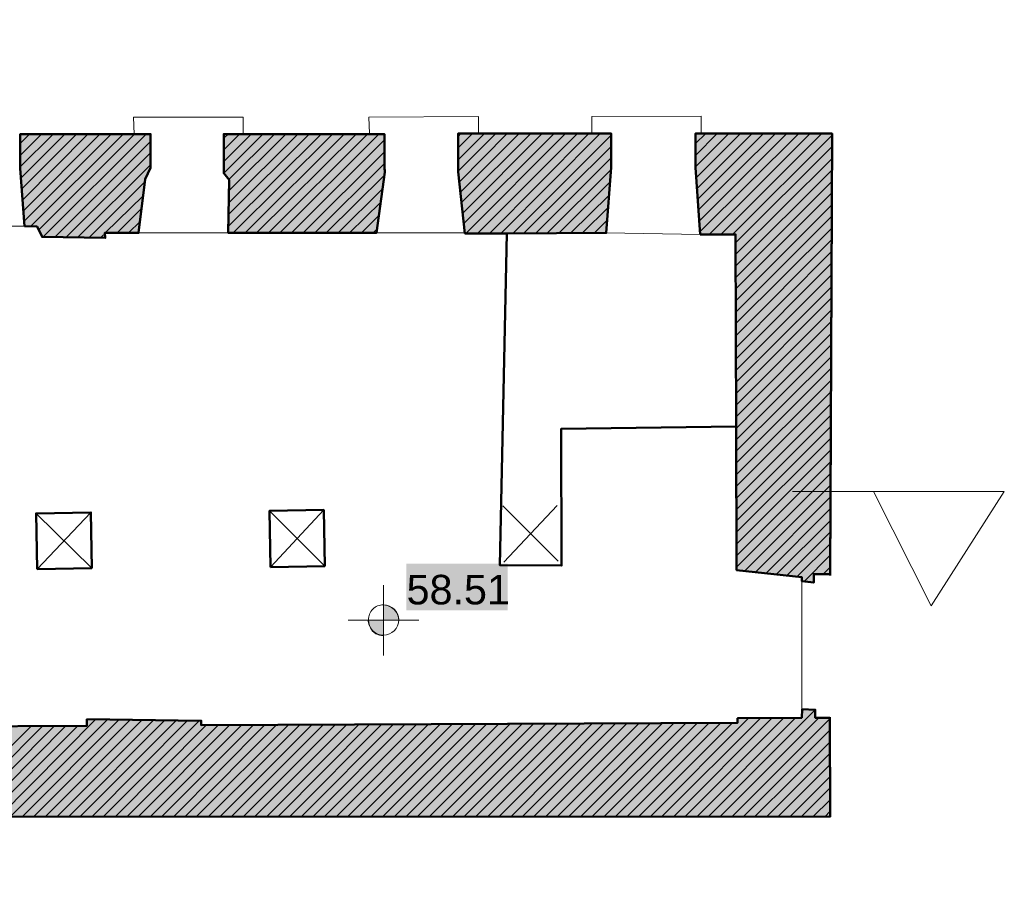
# Model space of a CAD drawing. Header units: metres. Extents: x 0 to 27.5, y 0 to 23.4.
# Tile 31 of 33: x 24.1 to 27.4, y 12.1 to 15. Entities that reach past the tile are written whole.
import ezdxf

# ---------------------------------------------------------------- set-up
doc = ezdxf.new("R2010")
doc.units = ezdxf.units.M
doc.layers.add('PDF_Geometry', color=7, linetype='Continuous')
doc.layers.add('PDF_Text', color=7, linetype='Continuous')
doc.layers.add('PDF_Solid Fills', color=7, linetype='Continuous', true_color=0xffffff)
doc.styles.add('PDF Arial', font='arial.ttf')

msp = doc.modelspace()

# ---------------------------------------------------------------- hatches: boundary and pattern name
at = {"layer": 'PDF_Solid Fills', "linetype": 'Continuous', "transparency": 33554559}
h = msp.add_hatch(color=256, dxfattribs=at)
h.paths.add_polyline_path([(24.7707, 14.6276), (24.7707, 14.4959), (24.7723, 14.4959), (24.7807, 14.4876), (24.7807, 14.4843), (24.7823, 14.4843), (24.789, 14.4776), (24.7873, 14.3859), (24.7857, 14.2976), (25.2823, 14.2959), (25.2823, 14.2976), (25.2906, 14.3559), (25.2923, 14.3693), (25.3006, 14.4276), (25.3023, 14.4409), (25.309, 14.4876), (25.3106, 14.5143), (25.309, 14.5143), (25.309, 14.6276)])
h.paths.add_polyline_path([(20.1592, 14.6226), (20.1592, 14.5093), (20.1608, 14.5093), (20.1608, 14.5059), (20.1625, 14.5059), (20.1625, 14.5009), (20.1642, 14.5009), (20.1642, 14.4976), (20.1658, 14.4976), (20.1658, 14.4926), (20.1675, 14.4926), (20.1675, 14.4893), (20.1692, 14.4893), (20.1692, 14.4843), (20.1708, 14.4843), (20.1708, 14.4793), (20.1725, 14.4793), (20.1725, 14.4759), (20.1742, 14.4759), (20.1742, 14.4709), (20.1758, 14.4709), (20.1758, 14.4676), (20.1775, 14.4676), (20.1775, 14.4626), (20.1792, 14.4626), (20.1792, 14.4576), (20.1808, 14.4576), (20.1808, 14.4543), (20.1825, 14.4543), (20.1825, 14.4493), (20.1842, 14.4493), (20.1842, 14.4459), (20.1858, 14.4459), (20.1858, 14.4409), (20.1875, 14.4409), (20.1875, 14.4359), (20.1892, 14.4359), (20.1892, 14.4326), (20.1908, 14.4326), (20.1908, 14.4276), (20.1925, 14.4276), (20.1925, 14.4243), (20.1942, 14.4243), (20.1942, 14.4193), (20.1958, 14.4193), (20.1958, 14.4143), (20.1975, 14.4143), (20.1975, 14.4109), (20.1992, 14.4109), (20.1992, 14.4059), (20.2008, 14.4059), (20.2008, 14.4026), (20.2025, 14.4026), (20.2025, 14.3976), (20.2042, 14.3976), (20.2042, 14.3943), (20.2058, 14.3943), (20.2058, 14.3893), (20.2075, 14.3893), (20.2075, 14.3843), (20.2092, 14.3843), (20.2092, 14.3809), (20.2108, 14.3809), (20.2108, 14.3759), (20.2125, 14.3759), (20.2125, 14.3726), (20.2142, 14.3726), (20.2142, 14.3676), (20.2158, 14.3676), (20.2158, 14.3626), (20.2175, 14.3626), (20.2175, 14.3593), (20.2192, 14.3593), (20.2192, 14.3543), (20.2208, 14.3543), (20.2208, 14.3509), (20.2225, 14.3509), (20.2225, 14.3459), (20.2242, 14.3459), (20.2242, 14.3409), (20.2258, 14.3409), (20.2258, 14.3376), (20.2275, 14.3376), (20.2275, 14.3326), (20.2292, 14.3326), (20.2292, 14.3293), (20.2308, 14.3293), (20.2308, 14.3243), (20.2325, 14.3243), (20.2325, 14.3193), (20.2342, 14.3193), (20.2342, 14.3159), (20.2358, 14.3159), (20.2358, 14.3109), (20.2375, 14.3109), (20.2375, 14.3076), (20.2392, 14.3076), (20.2392, 14.3026), (20.2408, 14.3026), (20.2408, 14.2976), (20.5842, 14.2993), (20.5892, 14.4543), (20.5908, 14.6226)])
h.paths.add_polyline_path([(18.4859, 14.6209), (18.4859, 14.5076), (18.4876, 14.5076), (18.4942, 14.5009), (18.4942, 14.4976), (18.4959, 14.4976), (18.5026, 14.4909), (18.5026, 14.2993), (19.0142, 14.3009), (19.0159, 14.3576), (19.0192, 14.4743), (19.0259, 14.4876), (19.0276, 14.4926), (19.0326, 14.5026), (19.0342, 14.6209)])
h.paths.add_polyline_path([(22.4174, 14.6259), (22.4158, 14.4826), (22.4424, 14.4793), (22.4441, 14.4776), (22.4441, 14.3109), (22.5141, 14.3109), (22.5824, 14.3093), (22.5857, 14.3059), (22.5857, 14.3026), (22.5874, 14.3026), (22.5874, 14.2993), (22.5891, 14.2993), (22.5891, 14.2959), (22.5907, 14.2959), (22.5907, 14.2926), (22.5924, 14.2926), (22.5924, 14.2893), (22.5941, 14.2893), (22.5941, 14.2859), (22.7674, 14.2876), (22.7774, 14.3076), (22.7791, 14.3093), (22.9307, 14.3109), (22.9324, 14.4709), (22.9341, 14.4726), (22.9357, 14.4759), (22.9374, 14.4776), (22.9391, 14.4809), (22.9407, 14.4826), (22.9424, 14.4859), (22.9441, 14.4876), (22.9457, 14.4909), (22.9474, 14.4926), (22.9491, 14.4959), (22.9507, 14.4976), (22.9524, 14.5009), (22.9541, 14.5026), (22.9557, 14.5059), (22.9574, 14.5076), (22.9591, 14.5109), (22.9607, 14.6259)])
h.paths.add_polyline_path([(16.941, 14.6192), (16.941, 14.3509), (17.0076, 14.3526), (17.0743, 14.3526), (17.0843, 14.3426), (17.0843, 14.3393), (17.086, 14.3393), (17.0943, 14.3309), (17.1243, 14.3293), (17.1243, 14.3309), (17.1543, 14.3326), (17.1826, 14.3343), (17.2426, 14.3376), (17.271, 14.3393), (17.2726, 14.3526), (17.2743, 14.3676), (17.291, 14.3693), (17.306, 14.3709), (17.3226, 14.3726), (17.3376, 14.3743), (17.3543, 14.3759), (17.3693, 14.3776), (17.386, 14.3793), (17.416, 14.3826), (17.7193, 14.3859), (17.8709, 14.3859), (17.8709, 14.2993), (18.2209, 14.2993), (18.2209, 14.4643), (18.2226, 14.4659), (18.2326, 14.4859), (18.2343, 14.4876), (18.2426, 14.5043), (18.2443, 14.6192)])
h.paths.add_polyline_path([(24.089, 14.6276), (24.089, 14.5126), (24.0907, 14.5126), (24.0907, 14.4926), (24.0924, 14.4926), (24.0924, 14.4709), (24.094, 14.4709), (24.094, 14.4493), (24.0957, 14.4493), (24.0957, 14.4276), (24.0974, 14.4276), (24.0974, 14.4059), (24.099, 14.4059), (24.099, 14.3843), (24.1007, 14.3843), (24.1007, 14.3626), (24.1024, 14.3626), (24.1024, 14.3409), (24.104, 14.3409), (24.104, 14.3193), (24.1457, 14.3193), (24.1474, 14.3176), (24.1474, 14.3143), (24.149, 14.3143), (24.149, 14.3109), (24.1507, 14.3109), (24.1507, 14.3076), (24.1524, 14.3076), (24.1524, 14.3043), (24.154, 14.3043), (24.154, 14.3009), (24.1557, 14.3009), (24.1557, 14.2976), (24.1574, 14.2976), (24.1574, 14.2943), (24.159, 14.2943), (24.159, 14.2909), (24.1607, 14.2909), (24.1607, 14.2876), (24.1624, 14.2876), (24.1624, 14.2826), (24.269, 14.2826), (24.374, 14.2809), (24.374, 14.2959), (24.4857, 14.2976), (24.4907, 14.3376), (24.4923, 14.3526), (24.4957, 14.3793), (24.4973, 14.3943), (24.5007, 14.4209), (24.5023, 14.4359), (24.5057, 14.4626), (24.5073, 14.4776), (24.524, 14.5109), (24.5257, 14.6276)])
h.paths.add_polyline_path([(19.2692, 14.6209), (19.2692, 14.5076), (19.2709, 14.5076), (19.2809, 14.4976), (19.2809, 14.4943), (19.2825, 14.4943), (19.2925, 14.4843), (19.2925, 14.2976), (19.6675, 14.2993), (19.6759, 14.3409), (19.6775, 14.3509), (19.6842, 14.3843), (19.6859, 14.3943), (19.6942, 14.4359), (19.6959, 14.4459), (19.7025, 14.4793), (19.7042, 14.4893), (19.7025, 14.4909), (19.6959, 14.4943), (19.6942, 14.4959), (19.6875, 14.4993), (19.6859, 14.5009), (19.6792, 14.5043), (19.6775, 14.5059), (19.6742, 14.5076), (19.6709, 14.5076), (19.6709, 14.6209)])
h.paths.add_polyline_path([(25.5556, 14.6292), (25.5556, 14.5009), (25.5573, 14.5009), (25.5573, 14.4876), (25.559, 14.4876), (25.559, 14.4726), (25.5606, 14.4726), (25.5606, 14.4576), (25.5623, 14.4576), (25.5623, 14.4426), (25.564, 14.4426), (25.564, 14.4276), (25.5656, 14.4276), (25.5656, 14.4126), (25.5673, 14.4126), (25.5673, 14.3976), (25.569, 14.3976), (25.569, 14.3843), (25.5706, 14.3843), (25.5706, 14.3693), (25.5723, 14.3693), (25.5723, 14.3543), (25.574, 14.3543), (25.574, 14.3393), (25.5756, 14.3393), (25.5756, 14.3243), (25.5773, 14.3243), (25.5773, 14.3093), (25.579, 14.3093), (25.579, 14.2943), (25.719, 14.2959), (26.0523, 14.2976), (26.0589, 14.3843), (26.0606, 14.4076), (26.0673, 14.4943), (26.0689, 14.6292)])
h.paths.add_polyline_path([(20.8375, 14.6226), (20.8375, 14.5093), (20.8392, 14.5093), (20.8442, 14.5043), (20.8442, 14.5009), (20.8458, 14.5009), (20.8492, 14.4976), (20.8492, 14.4943), (20.8508, 14.4943), (20.8542, 14.4909), (20.8542, 14.4876), (20.8558, 14.4876), (20.8608, 14.4826), (20.8608, 14.4793), (20.8625, 14.4793), (20.8658, 14.4759), (20.8658, 14.4726), (20.8675, 14.4726), (20.8708, 14.4693), (20.8708, 14.4659), (20.8725, 14.4659), (20.8758, 14.4626), (20.8758, 14.4593), (20.8775, 14.4593), (20.8775, 14.4459), (20.8792, 14.4459), (20.8792, 14.4326), (20.8808, 14.4326), (20.8808, 14.4193), (20.8825, 14.4193), (20.8825, 14.4059), (20.8842, 14.4059), (20.8842, 14.3926), (20.8858, 14.3926), (20.8858, 14.3793), (20.8875, 14.3793), (20.8875, 14.3659), (20.8891, 14.3659), (20.8891, 14.3526), (20.8908, 14.3526), (20.8908, 14.3393), (20.8925, 14.3393), (20.8925, 14.3259), (20.8941, 14.3259), (20.8941, 14.3126), (20.8958, 14.3126), (20.8958, 14.2976), (21.0075, 14.2976), (21.0041, 13.9076), (20.8975, 13.9059), (20.8991, 13.9043), (20.8991, 13.7209), (20.9008, 13.7209), (20.9008, 13.5376), (20.9025, 13.5376), (20.9025, 13.3543), (20.9041, 13.3543), (20.9041, 13.1693), (21.0108, 13.1693), (21.0125, 13.1676), (21.0125, 13.1243), (21.0141, 13.1243), (21.0141, 13.081), (21.1025, 13.081), (21.1025, 13.101), (21.1625, 13.101), (21.2208, 13.0993), (21.2208, 13.4076), (21.2191, 13.4076), (21.2191, 13.7176), (21.2175, 13.7176), (21.2175, 14.0276), (21.2158, 14.0276), (21.2158, 14.3359), (21.3941, 14.3359), (21.3941, 14.4776), (21.3775, 14.4943), (21.3741, 14.4959), (21.3591, 14.5109), (21.3558, 14.5109), (21.3558, 14.6226)])
h.paths.add_polyline_path([(16.141, 15.0092), (16.1393, 15.0109), (16.1377, 15.0109), (16.1277, 14.9909), (16.126, 14.9859), (16.1177, 14.9692), (16.116, 14.9642), (16.1077, 14.9476), (16.106, 14.9426), (16.0977, 14.9259), (16.096, 14.9209), (16.0877, 14.9042), (16.0893, 14.9026), (16.0893, 14.8992), (16.091, 14.8992), (16.091, 14.8959), (16.0927, 14.8959), (16.0927, 14.8909), (16.0943, 14.8909), (16.0943, 14.8876), (16.096, 14.8876), (16.096, 14.8826), (16.0977, 14.8826), (16.0977, 14.8792), (16.0993, 14.8792), (16.0993, 14.8759), (16.101, 14.8759), (16.101, 14.8709), (16.1027, 14.8709), (16.1027, 14.8676), (16.1043, 14.8676), (16.1043, 14.8626), (16.106, 14.8626), (16.106, 14.8592), (16.1077, 14.8592), (16.1077, 14.8542), (16.1093, 14.8542), (16.1093, 14.8509), (16.111, 14.8509), (16.111, 14.8476), (16.1127, 14.8476), (16.1127, 14.8426), (16.1143, 14.8426), (16.1143, 14.8392), (16.116, 14.8392), (16.116, 14.8342), (16.1177, 14.8342), (16.1177, 14.8309), (16.1193, 14.8309), (16.1193, 14.8276), (16.121, 14.8276), (16.121, 14.8226), (16.1227, 14.8226), (16.1227, 14.8192), (16.1243, 14.8192), (16.1243, 14.8142), (16.126, 14.8142), (16.126, 14.8109), (16.1277, 14.8109), (16.1277, 14.8059), (16.1293, 14.8059), (16.1293, 14.8026), (16.131, 14.8026), (16.131, 14.7992), (16.1327, 14.7992), (16.1327, 14.7942), (16.1343, 14.7942), (16.1343, 14.7909), (16.136, 14.7909), (16.136, 14.7859), (16.1377, 14.7859), (16.1377, 14.7826), (16.1393, 14.7826), (16.1393, 14.7776), (16.141, 14.7776), (16.141, 14.7742), (16.1427, 14.7742), (16.1427, 14.7709), (16.1443, 14.7709), (16.1443, 14.7659), (16.146, 14.7659), (16.146, 14.7626), (16.1477, 14.7626), (16.1477, 14.7576), (16.1493, 14.7576), (16.1493, 14.7542), (16.151, 14.7542), (16.151, 14.7509), (16.1527, 14.7509), (16.1527, 14.7459), (16.1543, 14.7459), (16.1543, 14.7426), (16.156, 14.7426), (16.156, 14.7376), (16.1577, 14.7376), (16.1577, 14.7342), (16.1593, 14.7342), (16.1593, 14.7292), (16.161, 14.7292), (16.161, 14.7259), (16.1627, 14.7259), (16.1627, 14.7226), (16.1643, 14.7226), (16.1643, 14.7176), (16.166, 14.7176), (16.166, 14.7142), (16.1677, 14.7142), (16.1677, 14.7092), (16.1693, 14.7092), (16.1693, 14.7059), (16.171, 14.7059), (16.171, 14.7009), (16.1727, 14.7009), (16.1727, 14.6976), (16.1743, 14.6976), (16.1743, 14.6942), (16.176, 14.6942), (16.176, 14.6892), (16.1777, 14.6892), (16.1777, 14.6859), (16.1793, 14.6859), (16.1793, 14.6809), (16.181, 14.6809), (16.181, 14.6776), (16.1827, 14.6776), (16.1827, 14.6742), (16.1843, 14.6742), (16.1843, 14.6692), (16.186, 14.6692), (16.186, 14.6659), (16.1877, 14.6659), (16.1877, 14.6609), (16.1893, 14.6609), (16.1893, 14.6576), (16.191, 14.6576), (16.191, 14.6526), (16.1927, 14.6526), (16.1927, 14.6492), (16.1943, 14.6492), (16.1943, 14.6459), (16.196, 14.6459), (16.196, 14.6409), (16.1977, 14.6409), (16.1977, 14.6376), (16.1993, 14.6376), (16.1993, 14.6326), (16.201, 14.6326), (16.201, 14.6292), (16.2027, 14.6292), (16.201, 14.4809), (16.1993, 14.3359), (16.1977, 14.1926), (16.236, 14.1909), (16.236, 14.1426), (16.2377, 14.1426), (16.2377, 14.0943), (16.2393, 14.0943), (16.2393, 14.0443), (16.241, 14.0443), (16.241, 13.9959), (16.2427, 13.9959), (16.2427, 13.9459), (16.191, 13.9459), (16.191, 13.036), (16.2343, 13.036), (16.2343, 12.976), (16.236, 12.976), (16.236, 12.916), (16.2377, 12.916), (16.2377, 12.856), (16.2393, 12.856), (16.2393, 12.796), (16.1943, 12.796), (16.1943, 12.341), (16.5377, 12.3427), (16.8793, 12.3443), (17.221, 12.3443), (17.221, 12.166), (17.261, 12.1677), (17.2626, 12.171), (17.266, 12.181), (17.2676, 12.1843), (17.2693, 12.1843), (17.2693, 12.1777), (17.271, 12.1777), (17.271, 12.1693), (17.2726, 12.1693), (17.2726, 12.1627), (17.2743, 12.1627), (17.2743, 12.1543), (17.276, 12.1543), (17.276, 12.1477), (17.2776, 12.1477), (17.2776, 12.1393), (17.2793, 12.1393), (17.2793, 12.1327), (17.281, 12.1327), (17.281, 12.1243), (17.2826, 12.1243), (17.2826, 12.1177), (17.2843, 12.1177), (17.2843, 12.1093), (17.286, 12.1093), (17.286, 12.1027), (17.296, 12.1327), (17.2976, 12.1393), (17.306, 12.1643), (17.3076, 12.171), (17.3176, 12.201), (17.3193, 12.201), (17.3193, 12.196), (17.321, 12.196), (17.321, 12.1893), (17.3226, 12.1893), (17.3226, 12.1827), (17.3243, 12.1827), (17.3243, 12.1777), (17.326, 12.1777), (17.326, 12.171), (17.3276, 12.171), (17.3276, 12.1643), (17.3926, 12.166), (17.3943, 12.2093), (17.3993, 12.3443), (17.401, 12.4877), (17.4226, 12.4877), (17.4226, 12.531), (17.421, 12.531), (17.421, 12.5743), (17.4193, 12.5743), (17.4193, 12.6177), (17.4176, 12.6177), (17.4176, 12.6593), (17.416, 12.661), (17.406, 12.6643), (17.3993, 12.666), (17.3893, 12.6693), (17.3826, 12.671), (17.3776, 12.6727), (17.371, 12.6743), (17.361, 12.6777), (17.3543, 12.6793), (17.3443, 12.6827), (17.3376, 12.6843), (17.3326, 12.686), (17.2376, 12.686), (17.1493, 12.6843), (17.0593, 12.6827), (16.8826, 12.6793), (16.7927, 12.6777), (16.616, 12.6743), (16.526, 12.6727), (16.526, 12.696), (16.5243, 12.696), (16.5243, 12.721), (16.4543, 12.721), (16.3843, 12.7193), (16.3843, 12.7993), (16.3827, 12.7993), (16.3827, 12.8793), (16.381, 12.8793), (16.381, 12.9593), (16.3793, 12.9593), (16.3793, 13.0393), (16.3777, 13.0393), (16.3777, 13.1193), (16.376, 13.121), (16.476, 13.126), (16.5093, 13.126), (16.5093, 13.4176), (16.5077, 13.4176), (16.5077, 13.451), (16.506, 13.451), (16.506, 13.4826), (16.5043, 13.4826), (16.5043, 13.5143), (16.5027, 13.5143), (16.5027, 13.546), (16.501, 13.546), (16.501, 13.5793), (16.4993, 13.5793), (16.4993, 13.611), (16.4977, 13.611), (16.4977, 13.6426), (16.496, 13.6426), (16.496, 13.6743), (16.4943, 13.6743), (16.4943, 13.8943), (16.4927, 13.8943), (16.4927, 14.1143), (16.491, 14.1143), (16.491, 14.3343), (16.6543, 14.3343), (16.6543, 14.6176), (16.4527, 14.6176), (16.4527, 14.6226), (16.451, 14.6226), (16.451, 14.6259), (16.4493, 14.6259), (16.4493, 14.6309), (16.4477, 14.6309), (16.4477, 14.6342), (16.446, 14.6342), (16.446, 14.6376), (16.4443, 14.6376), (16.4443, 14.6426), (16.4427, 14.6426), (16.4427, 14.6459), (16.441, 14.6459), (16.441, 14.6492), (16.4393, 14.6492), (16.4393, 14.6542), (16.4377, 14.6542), (16.4377, 14.6576), (16.436, 14.6576), (16.436, 14.6609), (16.4343, 14.6609), (16.4343, 14.6659), (16.4327, 14.6659), (16.4327, 14.6692), (16.431, 14.6692), (16.431, 14.6742), (16.4293, 14.6742), (16.4293, 14.6776), (16.4277, 14.6776), (16.4277, 14.6809), (16.426, 14.6809), (16.426, 14.6859), (16.4243, 14.6859), (16.4243, 14.6892), (16.4227, 14.6892), (16.4227, 14.6926), (16.421, 14.6926), (16.421, 14.6976), (16.4193, 14.6976), (16.4193, 14.7009), (16.4177, 14.7009), (16.4177, 14.7042), (16.416, 14.7042), (16.416, 14.7092), (16.4143, 14.7092), (16.4143, 14.7126), (16.4127, 14.7126), (16.4127, 14.7176), (16.411, 14.7176), (16.411, 14.7209), (16.4093, 14.7209), (16.4093, 14.7242), (16.4077, 14.7242), (16.4077, 14.7292), (16.406, 14.7292), (16.406, 14.7326), (16.4043, 14.7326), (16.4043, 14.7359), (16.4027, 14.7359), (16.4027, 14.7409), (16.401, 14.7409), (16.401, 14.7442), (16.3993, 14.7442), (16.3993, 14.7476), (16.3977, 14.7476), (16.3977, 14.7526), (16.396, 14.7526), (16.396, 14.7559), (16.3943, 14.7559), (16.3943, 14.7609), (16.3927, 14.7609), (16.3927, 14.7642), (16.391, 14.7642), (16.391, 14.7676), (16.3893, 14.7676), (16.3893, 14.7726), (16.3877, 14.7726), (16.3877, 14.7759), (16.386, 14.7759), (16.386, 14.7792), (16.3843, 14.7792), (16.3843, 14.7842), (16.3827, 14.7842), (16.3827, 14.7876), (16.381, 14.7876), (16.381, 14.7909), (16.3793, 14.7909), (16.3793, 14.7959), (16.3777, 14.7959), (16.3777, 14.7992), (16.376, 14.7992), (16.376, 14.8042), (16.3743, 14.8042), (16.3743, 14.8076), (16.3727, 14.8076), (16.3727, 14.8109), (16.371, 14.8109), (16.371, 14.8159), (16.3693, 14.8159), (16.3693, 14.8192), (16.3677, 14.8192), (16.3677, 14.8226), (16.366, 14.8226), (16.366, 14.8276), (16.3643, 14.8276), (16.3643, 14.8309), (16.3627, 14.8309), (16.3627, 14.8342), (16.361, 14.8342), (16.361, 14.8392), (16.3593, 14.8392), (16.3593, 14.8426), (16.3577, 14.8426), (16.3577, 14.8476), (16.356, 14.8476), (16.356, 14.8509), (16.3543, 14.8509), (16.3543, 14.8542), (16.3527, 14.8542), (16.3527, 14.8592), (16.351, 14.8592), (16.351, 14.8626), (16.3493, 14.8626), (16.3493, 14.8659), (16.3477, 14.8659), (16.3477, 14.8709), (16.346, 14.8709), (16.346, 14.8742), (16.3443, 14.8742), (16.3443, 14.8776), (16.3427, 14.8792), (16.276, 14.9126), (16.2727, 14.9126), (16.266, 14.7992), (16.266, 14.8009), (16.2643, 14.8009), (16.2643, 14.8042), (16.2627, 14.8059), (16.261, 14.8059), (16.261, 14.8092), (16.2593, 14.8092), (16.2593, 14.8126), (16.2577, 14.8142), (16.256, 14.8142), (16.256, 14.8176), (16.2543, 14.8176), (16.2543, 14.8209), (16.2527, 14.8226), (16.251, 14.8226), (16.251, 14.8259), (16.2493, 14.8259), (16.2493, 14.8292), (16.2477, 14.8309), (16.246, 14.8309), (16.246, 14.8342), (16.2443, 14.8342), (16.2443, 14.8376), (16.2427, 14.8392), (16.241, 14.8392), (16.241, 14.8426), (16.2393, 14.8426), (16.2393, 14.8459), (16.2377, 14.8476), (16.236, 14.8476), (16.236, 14.8509), (16.2343, 14.8509), (16.2343, 14.8542), (16.2327, 14.8559), (16.231, 14.8559), (16.231, 14.8592), (16.2293, 14.8592), (16.2293, 14.8626), (16.2277, 14.8642), (16.226, 14.8642), (16.226, 14.8676), (16.2243, 14.8676), (16.2243, 14.8709), (16.2227, 14.8726), (16.221, 14.8726), (16.221, 14.8759), (16.2193, 14.8759), (16.2193, 14.8792), (16.2177, 14.8809), (16.216, 14.8809), (16.216, 14.8842), (16.2143, 14.8842), (16.2143, 14.8876), (16.2127, 14.8892), (16.211, 14.8892), (16.211, 14.8926), (16.2093, 14.8926), (16.2093, 14.8959), (16.2077, 14.8976), (16.206, 14.8976), (16.206, 14.9009), (16.2043, 14.9009), (16.2043, 14.9042), (16.2027, 14.9059), (16.201, 14.9059), (16.201, 14.9092), (16.1993, 14.9092), (16.1993, 14.9126), (16.1977, 14.9142), (16.196, 14.9142), (16.196, 14.9176), (16.1943, 14.9176), (16.1943, 14.9209), (16.1927, 14.9226), (16.191, 14.9226), (16.191, 14.9259), (16.1893, 14.9259), (16.1893, 14.9292), (16.1877, 14.9309), (16.186, 14.9309), (16.186, 14.9342), (16.1843, 14.9342), (16.1843, 14.9376), (16.1827, 14.9392), (16.181, 14.9392), (16.181, 14.9426), (16.1793, 14.9426), (16.1793, 14.9459), (16.1777, 14.9476), (16.176, 14.9476), (16.176, 14.9509), (16.1743, 14.9509), (16.1743, 14.9542), (16.1727, 14.9559), (16.171, 14.9559), (16.171, 14.9592), (16.1693, 14.9592), (16.1693, 14.9626), (16.1677, 14.9642), (16.166, 14.9642), (16.166, 14.9676), (16.1643, 14.9676), (16.1643, 14.9709), (16.1627, 14.9726), (16.161, 14.9726), (16.161, 14.9759), (16.1593, 14.9759), (16.1593, 14.9792), (16.1577, 14.9809), (16.156, 14.9809), (16.156, 14.9842), (16.1543, 14.9842), (16.1543, 14.9876), (16.1527, 14.9892), (16.151, 14.9892), (16.151, 14.9926), (16.1493, 14.9926), (16.1493, 14.9959), (16.1477, 14.9976), (16.146, 14.9976), (16.146, 15.0009), (16.1443, 15.0009), (16.1443, 15.0042), (16.1427, 15.0059), (16.141, 15.0059)])
h.paths.add_polyline_path([(23.2074, 14.6259), (23.2074, 14.4843), (23.2107, 14.4843), (23.2141, 14.4826), (23.2157, 14.4809), (23.2224, 14.4776), (23.2241, 14.4759), (23.2274, 14.4743), (23.2307, 14.4709), (23.2307, 14.4193), (23.2324, 14.4193), (23.2324, 14.3676), (23.2341, 14.3676), (23.2341, 14.3143), (23.2707, 14.3143), (23.3074, 14.3126), (23.3424, 14.3109), (23.3457, 14.3093), (23.349, 14.3059), (23.3524, 14.3043), (23.3557, 14.3009), (23.359, 14.2993), (23.3624, 14.2959), (23.3657, 14.2943), (23.3707, 14.2893), (23.464, 14.2876), (23.5557, 14.2859), (23.5557, 14.2976), (23.5607, 14.2993), (23.564, 14.3009), (23.569, 14.3026), (23.5724, 14.3043), (23.5774, 14.3059), (23.5807, 14.3076), (23.5857, 14.3093), (23.589, 14.3109), (23.594, 14.3126), (23.5974, 14.3143), (23.6024, 14.3159), (23.6057, 14.3176), (23.6107, 14.3193), (23.614, 14.3209), (23.6157, 14.3443), (23.6174, 14.3693), (23.619, 14.3926), (23.6207, 14.4176), (23.6224, 14.4409), (23.624, 14.4659), (23.6257, 14.4893), (23.6274, 14.6259)])
h.paths.add_polyline_path([(26.8089, 14.6292), (26.3506, 14.6292), (26.3506, 14.5159), (26.3523, 14.5159), (26.3523, 14.4943), (26.3539, 14.4943), (26.3539, 14.4709), (26.3556, 14.4709), (26.3556, 14.4493), (26.3573, 14.4493), (26.3573, 14.4259), (26.3589, 14.4259), (26.3589, 14.4043), (26.3606, 14.4043), (26.3606, 14.3809), (26.3623, 14.3809), (26.3623, 14.3593), (26.3639, 14.3593), (26.3639, 14.3359), (26.3656, 14.3359), (26.3656, 14.3143), (26.3673, 14.3143), (26.3673, 14.2909), (26.4873, 14.2909), (26.4873, 13.7293), (26.4889, 13.7293), (26.4889, 13.166), (26.5056, 13.166), (26.5206, 13.1643), (26.5373, 13.1626), (26.5673, 13.1593), (26.5839, 13.1576), (26.6139, 13.1543), (26.6306, 13.1526), (26.6606, 13.1493), (26.6772, 13.1476), (26.7072, 13.1443), (26.7072, 13.1293), (26.7206, 13.1293), (26.7472, 13.126), (26.7472, 13.1526), (26.8022, 13.1543), (26.8039, 13.5226), (26.8056, 13.8926)])
for color, points in [(256, [(23.649, 12.341), (26.8022, 12.3393), (26.8022, 12.671), (26.7522, 12.671), (26.7522, 12.6993), (26.7089, 12.6993), (26.7072, 12.6727), (26.4923, 12.671), (26.4923, 12.6543), (26.1339, 12.6543), (25.774, 12.6527), (25.4156, 12.651), (24.6957, 12.6477), (24.6957, 12.6627), (24.569, 12.6643), (24.4407, 12.666), (24.3123, 12.666), (24.3123, 12.6443), (23.9824, 12.6443), (23.3191, 12.641), (22.9891, 12.6393), (21.9941, 12.6343), (21.9941, 12.6927), (21.9924, 12.6927), (21.9924, 12.7527), (21.9908, 12.7527), (21.9908, 12.8127), (21.9891, 12.8127), (21.9891, 12.8727), (21.9874, 12.8727), (21.9874, 12.9326), (21.9858, 12.9326), (21.9858, 12.9926), (21.9841, 12.9926), (21.9841, 13.0526), (21.9824, 13.0526), (21.9824, 13.1126), (21.9808, 13.1126), (21.9808, 13.1726), (22.0874, 13.1726), (22.0874, 13.3543), (22.0858, 13.3543), (22.0858, 13.536), (22.0841, 13.536), (22.0841, 13.7176), (22.0824, 13.7176), (22.0824, 13.8993), (21.9658, 13.8993), (21.9658, 14.2959), (21.9641, 14.2976), (22.1408, 14.2976), (22.1408, 14.4443), (22.1391, 14.4459), (22.1424, 14.4476), (22.1708, 14.4759), (22.1724, 14.6259), (21.6425, 14.6259), (21.6425, 14.4976), (21.6191, 14.4976), (21.6191, 14.4309), (21.6208, 14.4309), (21.6208, 14.3643), (21.6225, 14.3643), (21.6225, 14.2976), (21.7941, 14.2976), (21.7924, 13.116), (21.9024, 13.1143), (21.9024, 13.0776), (21.9041, 13.0776), (21.9041, 13.0393), (21.9058, 13.0393), (21.9058, 13.0026), (21.9074, 13.0026), (21.9074, 12.9643), (21.9091, 12.9643), (21.9091, 12.9276), (21.9108, 12.9276), (21.9108, 12.8893), (21.9124, 12.8893), (21.9124, 12.8527), (21.9141, 12.8527), (21.9141, 12.8143), (21.9158, 12.8143), (21.9158, 12.7777), (21.9174, 12.7777), (21.9174, 12.7393), (21.9191, 12.7393), (21.9191, 12.701), (21.7958, 12.701), (21.7974, 12.6993), (21.7974, 12.6827), (21.7991, 12.6827), (21.7991, 12.666), (21.8008, 12.666), (21.8008, 12.6493), (21.2125, 12.6493), (21.2125, 12.656), (21.2108, 12.656), (21.2108, 12.661), (21.2091, 12.661), (21.2091, 12.666), (21.2075, 12.666), (21.2075, 12.6727), (21.2058, 12.6727), (21.2058, 12.6777), (21.2041, 12.6777), (21.2041, 12.6827), (21.2025, 12.6843), (21.1975, 12.686), (21.1508, 12.6977), (21.1458, 12.6993), (21.0991, 12.711), (21.0175, 12.711), (21.0158, 12.646), (18.0776, 12.6443), (18.0776, 12.646), (18.0243, 12.6477), (17.9693, 12.6493), (17.9159, 12.651), (17.8059, 12.6543), (17.7526, 12.656), (17.6976, 12.6577), (17.6426, 12.6577), (17.6409, 12.4877), (17.6693, 12.486), (17.6693, 12.3427), (20.6592, 12.3427)]), (7, [(25.3573, 13.011), (25.3556, 13.011), (25.3556, 13.016), (25.354, 13.016), (25.354, 13.0193), (25.3523, 13.0193), (25.3523, 13.0226), (25.3506, 13.0226), (25.3506, 13.026), (25.349, 13.0276), (25.3473, 13.0276), (25.3473, 13.031), (25.3406, 13.0376), (25.3373, 13.0393), (25.3356, 13.041), (25.319, 13.0493), (25.3056, 13.0493), (25.3056, 12.9976), (25.3573, 12.9976)]), (7, [(25.2923, 12.9493), (25.3056, 12.9476), (25.3056, 12.9976), (25.2556, 12.9976), (25.2556, 12.991), (25.2573, 12.991), (25.2573, 12.9843), (25.259, 12.9843), (25.259, 12.981), (25.2606, 12.981), (25.2606, 12.9776), (25.2623, 12.9776), (25.2623, 12.9726), (25.264, 12.9726), (25.2656, 12.971), (25.2656, 12.9676), (25.2673, 12.9676), (25.2673, 12.9643), (25.269, 12.9643), (25.269, 12.961), (25.2723, 12.961), (25.274, 12.9593), (25.2773, 12.9576), (25.2806, 12.9543), (25.2856, 12.9526)])]:
    msp.add_hatch(color=color, dxfattribs=at).paths.add_polyline_path(points)

# ---------------------------------------------------------------- linework, layer by layer
at = {"layer": 'PDF_Geometry', "linetype": 'Continuous', "lineweight": 9}
for points in [[(24.4707, 14.6276), (24.469, 14.6842), (24.8357, 14.6842), (24.8357, 14.6276)], [(25.259, 14.6292), (25.2573, 14.6842), (25.624, 14.6859), (25.624, 14.6292)], [(26.0039, 14.6292), (26.0039, 14.6859), (26.3706, 14.6876), (26.3706, 14.6292)], [(24.089, 14.5959), (24.1207, 14.6276)], [(24.089, 14.5559), (24.1607, 14.6276)], [(24.089, 14.5176), (24.199, 14.6276)], [(24.0924, 14.4809), (24.239, 14.6276)], [(24.094, 14.4443), (24.2773, 14.6276)], [(24.0974, 14.4076), (24.3157, 14.6276)], [(24.1007, 14.3709), (24.3557, 14.6276)], [(24.1024, 14.3359), (24.394, 14.6276)], [(24.124, 14.3176), (24.434, 14.6276)], [(24.1507, 14.3059), (24.4723, 14.6276)], [(24.1657, 14.2826), (24.5107, 14.6276)], [(24.7707, 14.6142), (24.7857, 14.6276)], [(24.7707, 14.5742), (24.824, 14.6276)], [(24.7707, 14.5359), (24.8623, 14.6276)], [(24.7707, 14.4959), (24.9023, 14.6276)], [(24.7857, 14.3176), (25.0973, 14.6276)], [(24.7873, 14.4743), (24.9407, 14.6276)], [(24.7873, 14.4359), (24.979, 14.6276)], [(24.7873, 14.3959), (25.019, 14.6276)], [(24.7873, 14.3576), (25.0573, 14.6276)], [(24.8023, 14.2959), (25.1356, 14.6276)], [(24.8423, 14.2959), (25.174, 14.6276)], [(24.8807, 14.2959), (25.214, 14.6276)], [(24.9207, 14.2959), (25.2523, 14.6276)], [(24.959, 14.2959), (25.2906, 14.6276)], [(25.5556, 14.6192), (25.5656, 14.6292)], [(25.5556, 14.5809), (25.604, 14.6292)], [(25.5556, 14.5409), (25.644, 14.6292)], [(25.5556, 14.5026), (25.6823, 14.6292)], [(25.5606, 14.4676), (25.7206, 14.6292)], [(25.564, 14.4326), (25.7606, 14.6292)], [(25.5673, 14.3976), (25.799, 14.6292)], [(25.5723, 14.3626), (25.8373, 14.6292)], [(25.5756, 14.3276), (25.8773, 14.6292)], [(25.5823, 14.2943), (25.9156, 14.6292)], [(25.6206, 14.2943), (25.9556, 14.6292)], [(25.6606, 14.2943), (25.9939, 14.6292)], [(25.699, 14.2943), (26.0323, 14.6292)], [(25.739, 14.2943), (26.0689, 14.6242)], [(26.3506, 14.5959), (26.3856, 14.6292)], [(26.3506, 14.5559), (26.4239, 14.6292)], [(26.3506, 14.5176), (26.4623, 14.6292)], [(26.3539, 14.4809), (26.5023, 14.6292)], [(26.3556, 14.4443), (26.5406, 14.6292)], [(26.3589, 14.4093), (26.5789, 14.6292)], [(26.3606, 14.3726), (26.6189, 14.6292)], [(26.3639, 14.3359), (26.6572, 14.6292)], [(26.3656, 14.2993), (26.6972, 14.6292)], [(26.3973, 14.2909), (26.7356, 14.6292)], [(26.4356, 14.2909), (26.7739, 14.6292)], [(26.4756, 14.2909), (26.8089, 14.6242)], [(24.204, 14.2809), (24.5257, 14.6026)], [(24.9973, 14.2959), (25.309, 14.6076)], [(25.7773, 14.2959), (26.0689, 14.5859)], [(26.4856, 14.2626), (26.8089, 14.5859)], [(24.2423, 14.2809), (24.5257, 14.5642)], [(25.0373, 14.2959), (25.309, 14.5676)], [(25.8173, 14.2959), (26.0689, 14.5476)], [(26.4856, 14.2243), (26.8089, 14.5459)], [(24.2807, 14.2809), (24.5257, 14.5242)], [(25.0756, 14.2959), (25.309, 14.5292)], [(25.114, 14.2959), (25.309, 14.4893)], [(25.8556, 14.2959), (26.0673, 14.5076)], [(26.4856, 14.1843), (26.8089, 14.5076)], [(24.319, 14.2793), (24.5057, 14.4659)], [(25.8939, 14.2959), (26.0639, 14.4659)], [(26.4856, 14.1459), (26.8072, 14.4676)], [(24.374, 14.2959), (24.5007, 14.4209)], [(25.154, 14.2959), (25.3023, 14.4443)], [(25.9339, 14.2959), (26.0623, 14.4226)], [(26.4856, 14.1076), (26.8072, 14.4293)], [(25.1923, 14.2959), (25.2973, 14.3993)], [(25.9723, 14.2959), (26.0589, 14.3809)], [(26.4856, 14.0676), (26.8072, 14.3893)], [(24.414, 14.2959), (24.4957, 14.3776)], [(25.2323, 14.2959), (25.2906, 14.3543)], [(26.4856, 14.0293), (26.8072, 14.3509)], [(23.614, 14.3193), (24.104, 14.3193), (24.1457, 14.3176), (24.1624, 14.2826), (24.374, 14.2793), (24.3723, 14.2959), (24.4857, 14.2959), (24.7857, 14.2959), (25.2823, 14.2959), (25.579, 14.2959), (26.0523, 14.2959), (26.3673, 14.2909), (26.4856, 14.2909), (26.4889, 13.166), (26.7072, 13.1426), (26.7072, 12.671), (26.4923, 12.6693), (26.4923, 12.6543), (24.6957, 12.646), (24.6957, 12.661), (24.3123, 12.666), (24.3123, 12.6443), (21.9941, 12.6327)], [(24.4523, 14.2959), (24.4907, 14.3343)], [(26.0123, 14.2959), (26.0556, 14.3393)], [(24.3573, 14.2793), (24.3723, 14.2926)], [(25.2706, 14.2959), (25.2856, 14.3093)], [(26.0506, 14.2959), (26.0523, 14.2976)], [(26.4856, 13.9909), (26.8072, 14.3109)], [(26.4873, 13.9526), (26.8072, 14.2726)], [(26.4873, 13.9126), (26.8072, 14.2343)], [(26.4873, 13.8743), (26.8072, 14.1943)], [(26.4873, 13.8359), (26.8072, 14.1559)], [(26.4873, 13.7959), (26.8072, 14.1159)], [(26.4873, 13.7576), (26.8056, 14.0776)], [(26.4873, 13.7193), (26.8056, 14.0376)], [(26.4873, 13.6793), (26.8056, 13.9993)], [(26.4873, 13.641), (26.8056, 13.9593)], [(26.4873, 13.6026), (26.8056, 13.9209)], [(26.4873, 13.5643), (26.8056, 13.8809)], [(26.4873, 13.5243), (26.8056, 13.8426)], [(26.4889, 13.486), (26.8056, 13.8026)], [(26.4889, 13.4476), (26.8056, 13.7643)], [(26.4889, 13.4076), (26.8056, 13.7243)], [(26.4889, 13.3693), (26.8056, 13.686)], [(26.4889, 13.331), (26.8039, 13.646)], [(26.4889, 13.2926), (26.8039, 13.6076)], [(26.4889, 13.2526), (26.8039, 13.5676)], [(26.4889, 13.2143), (26.8039, 13.5293)], [(26.4889, 13.176), (26.8039, 13.4893)], [(26.5173, 13.1643), (26.8039, 13.451)], [(26.6756, 13.4293), (27.3856, 13.4293), (27.1406, 13.046), (26.9472, 13.4293)], [(26.5523, 13.1593), (26.8039, 13.411)], [(24.1457, 13.1693), (24.3257, 13.3593)], [(24.924, 13.3643), (25.109, 13.1793)], [(24.9273, 13.176), (25.1056, 13.3676)], [(25.7056, 13.381), (25.8906, 13.196)], [(25.709, 13.1926), (25.8873, 13.3826)], [(26.5873, 13.156), (26.8039, 13.3726)], [(24.1424, 13.356), (24.329, 13.1726)], [(26.6223, 13.1526), (26.8039, 13.3326)], [(26.6572, 13.1476), (26.8039, 13.2943)], [(26.6922, 13.1443), (26.8022, 13.2543)], [(26.7156, 13.1276), (26.8022, 13.216)], [(26.7789, 13.1526), (26.8022, 13.176)], [(25.3056, 13.116), (25.3056, 12.8793)], [(25.424, 12.9976), (25.1873, 12.9976)], [(26.7089, 12.6927), (26.7156, 12.6993)], [(24.0174, 12.3393), (24.3423, 12.666)], [(26.1989, 12.3393), (26.5289, 12.6693)], [(26.2373, 12.3393), (26.5689, 12.6693)], [(26.2773, 12.3393), (26.6073, 12.6693)], [(26.3156, 12.3393), (26.6472, 12.671)], [(26.3556, 12.3393), (26.6856, 12.671)], [(26.3939, 12.3393), (26.7522, 12.6977)], [(26.4323, 12.3393), (26.7639, 12.671)], [(26.4723, 12.3393), (26.8006, 12.6677)], [(23.8224, 12.3393), (24.1257, 12.6427)], [(23.8607, 12.3393), (24.164, 12.6427)], [(23.9007, 12.3393), (24.204, 12.6443)], [(23.939, 12.3393), (24.2423, 12.6443)], [(23.9774, 12.3393), (24.2823, 12.6443)], [(24.0557, 12.3393), (24.3807, 12.6643)], [(24.0957, 12.3393), (24.419, 12.6643)], [(24.134, 12.3393), (24.4573, 12.6643)], [(24.1723, 12.3393), (24.4973, 12.6643)], [(24.2123, 12.3393), (24.5357, 12.6627)], [(24.2507, 12.3393), (24.574, 12.6627)], [(24.289, 12.3393), (24.6123, 12.6627)], [(24.329, 12.3393), (24.6507, 12.6627)], [(24.3673, 12.3393), (24.689, 12.661)], [(24.4073, 12.3393), (24.7123, 12.646)], [(24.4457, 12.3393), (24.7523, 12.646)], [(24.484, 12.3393), (24.7907, 12.646)], [(24.524, 12.3393), (24.8307, 12.646)], [(24.5623, 12.3393), (24.869, 12.646)], [(24.6023, 12.3393), (24.909, 12.6477)], [(24.6407, 12.3393), (24.9473, 12.6477)], [(24.679, 12.3393), (24.9873, 12.6477)], [(24.719, 12.3393), (25.0256, 12.6477)], [(24.7573, 12.3393), (25.0656, 12.6477)], [(24.7957, 12.3393), (25.104, 12.6477)], [(24.8357, 12.3393), (25.144, 12.6477)], [(24.874, 12.3393), (25.1823, 12.6477)], [(24.914, 12.3393), (25.2223, 12.6477)], [(24.9523, 12.3393), (25.2606, 12.6493)], [(24.9906, 12.3393), (25.3006, 12.6493)], [(25.0306, 12.3393), (25.339, 12.6493)], [(25.069, 12.3393), (25.379, 12.6493)], [(25.1073, 12.3393), (25.4173, 12.6493)], [(25.1473, 12.3393), (25.4573, 12.6493)], [(25.1856, 12.3393), (25.4956, 12.6493)], [(25.2256, 12.3393), (25.5356, 12.6493)], [(25.264, 12.3393), (25.574, 12.6493)], [(25.3023, 12.3393), (25.614, 12.6493)], [(25.3423, 12.3393), (25.6523, 12.651)], [(25.3806, 12.3393), (25.6923, 12.651)], [(25.419, 12.3393), (25.7306, 12.651)], [(25.459, 12.3393), (25.7706, 12.651)], [(25.4973, 12.3393), (25.8089, 12.651)], [(25.5373, 12.3393), (25.8489, 12.651)], [(25.5756, 12.3393), (25.8873, 12.651)], [(25.614, 12.3393), (25.9273, 12.651)], [(25.654, 12.3393), (25.9656, 12.651)], [(25.6923, 12.3393), (26.0056, 12.6527)], [(25.7323, 12.3393), (26.0439, 12.6527)], [(25.7706, 12.3393), (26.0839, 12.6527)], [(25.8089, 12.3393), (26.1223, 12.6527)], [(25.8489, 12.3393), (26.1623, 12.6527)], [(25.8873, 12.3393), (26.2006, 12.6527)], [(25.9256, 12.3393), (26.2406, 12.6527)], [(25.9656, 12.3393), (26.2789, 12.6527)], [(26.0039, 12.3393), (26.3189, 12.6527)], [(26.0439, 12.3393), (26.3573, 12.6543)], [(26.0823, 12.3393), (26.3973, 12.6543)], [(26.1206, 12.3393), (26.4356, 12.6543)], [(26.1606, 12.3393), (26.4756, 12.6543)], [(26.5106, 12.3393), (26.8006, 12.6293)], [(26.5489, 12.3393), (26.8006, 12.5893)], [(26.5889, 12.3393), (26.8006, 12.551)], [(26.6272, 12.3393), (26.8006, 12.5127)], [(26.6672, 12.3393), (26.8022, 12.4743)], [(26.7056, 12.3393), (26.8022, 12.436)], [(26.7439, 12.3393), (26.8022, 12.396)], [(26.7839, 12.3393), (26.8022, 12.3577)]]:
    msp.add_lwpolyline(points, dxfattribs=at)
at = {"layer": 'PDF_Geometry', "linetype": 'Continuous', "lineweight": 50}
for points in [[(24.4857, 14.2959), (24.5073, 14.4759), (24.5257, 14.5143), (24.5257, 14.6276), (24.089, 14.6276), (24.089, 14.5126), (24.104, 14.3193), (24.1457, 14.3176), (24.1624, 14.2826), (24.374, 14.2793), (24.3723, 14.2959)], [(24.089, 14.5126), (24.089, 14.6276), (24.5257, 14.6276), (24.5257, 14.5143), (24.5073, 14.4759), (24.4857, 14.2959), (24.3723, 14.2959), (24.374, 14.2793), (24.1624, 14.2826), (24.1457, 14.3176), (24.104, 14.3193)], [(25.2823, 14.2959), (25.3106, 14.4993), (25.309, 14.5143), (25.309, 14.6276), (24.7707, 14.6276), (24.7707, 14.5143), (24.7707, 14.4959), (24.789, 14.4743), (24.7857, 14.2959)], [(24.7707, 14.5143), (24.7707, 14.6276), (25.309, 14.6276), (25.309, 14.5143), (25.3106, 14.5043), (25.3106, 14.4993), (25.2823, 14.2959), (24.7857, 14.2959), (24.789, 14.4743), (24.7707, 14.4959)], [(25.5556, 14.6292), (25.5556, 14.5159), (25.5556, 14.5009), (25.579, 14.2943), (25.719, 14.2943), (26.0523, 14.2959), (26.0689, 14.5159), (26.0689, 14.6292)], [(26.4889, 13.166), (26.7072, 13.1426), (26.7072, 13.1293), (26.7472, 13.1243), (26.7472, 13.1526), (26.8022, 13.1526), (26.8089, 14.6292), (26.3506, 14.6292), (26.3506, 14.5159), (26.3673, 14.2909), (26.4856, 14.2909), (26.4873, 13.6476)], [(24.1457, 13.1693), (24.1424, 13.356), (24.3257, 13.3593), (24.329, 13.1726)], [(24.9273, 13.176), (24.924, 13.3643), (25.1056, 13.3676), (25.109, 13.1793)]]:
    msp.add_lwpolyline(points, close=True, dxfattribs=at)
for points in [[(26.8056, 13.1526), (26.7472, 13.1526), (26.7472, 13.1243), (26.7072, 13.1293), (26.7072, 13.1426), (26.4889, 13.166), (26.4873, 13.6476), (25.9006, 13.6393), (25.9023, 13.181), (25.6956, 13.1826), (25.719, 14.2943), (25.579, 14.2943), (25.5556, 14.5009), (25.5556, 14.5159), (25.5556, 14.6292), (26.0689, 14.6292), (26.0689, 14.5159), (26.0523, 14.2959), (25.719, 14.2943)], [(26.4873, 13.6476), (26.4856, 14.2909), (26.3673, 14.2909), (26.3506, 14.5159), (26.3506, 14.6292), (26.8089, 14.6292), (26.8022, 13.1476)], [(17.6693, 12.3427), (26.8022, 12.3393), (26.8006, 12.671), (26.7522, 12.671), (26.7522, 12.6977), (26.7089, 12.6993), (26.7072, 12.671), (26.4923, 12.6693), (26.4923, 12.6543), (24.6957, 12.646), (24.6957, 12.661), (24.3123, 12.666), (24.3123, 12.6443), (21.9941, 12.6327)], [(26.8006, 12.671), (26.7522, 12.671), (26.7522, 12.6977), (26.7089, 12.6993), (26.7072, 12.671), (26.4923, 12.6693), (26.4923, 12.6543), (24.6957, 12.646), (24.6957, 12.661), (24.3123, 12.666), (24.3123, 12.6443), (21.9941, 12.6327)], [(26.8006, 12.6727), (26.8022, 12.3393), (17.3993, 12.3427), (17.3926, 12.1643)]]:
    msp.add_lwpolyline(points, dxfattribs=at)
at = {"layer": 'PDF_Geometry', "linetype": 'Continuous', "lineweight": 9}
for points in [[(25.3573, 12.9976), (25.3556, 13.011), (25.3506, 13.0226), (25.3423, 13.0343), (25.3323, 13.041), (25.319, 13.0476), (25.3056, 13.0493), (25.3056, 12.9976)], [(25.254, 12.9976), (25.2573, 12.9843), (25.2623, 12.9726), (25.269, 12.961), (25.2806, 12.9526), (25.2923, 12.9476), (25.3056, 12.946), (25.3056, 12.9976)]]:
    msp.add_lwpolyline(points, close=True, dxfattribs=at)
for centre, radius, start, end in [((25.3047, 13.0002), 0.0491, 88.949, 181.051), ((25.3054, 12.9996), 0.0519, 270.2862, 359.7138)]:
    msp.add_arc(centre, radius, start, end, dxfattribs=at)
for points in [[(25.3056, 13.0493), (25.334, 13.0493), (25.3573, 13.0276), (25.3573, 12.9993)], [(25.3056, 12.9476), (25.2773, 12.9476), (25.2556, 12.971), (25.2556, 12.9993)]]:
    msp.add_open_spline(points, degree=3, dxfattribs=at)
at = {"layer": 'PDF_Solid Fills', "linetype": 'Continuous', "lineweight": 9, "transparency": 33554559}
msp.add_solid([(25.3823, 13.1876), (25.3823, 13.031), (25.7223, 13.1876), (25.7223, 13.031)], dxfattribs=at)

# ---------------------------------------------------------------- texts
at = {"layer": 'PDF_Text', "linetype": 'Continuous', "insert": (25.3833, 13.0998), "char_height": 0.09904, "attachment_point": 4, "style": 'PDF Arial'}
msp.add_mtext('58.51', dxfattribs=at)

doc.saveas('drawing.dxf')
